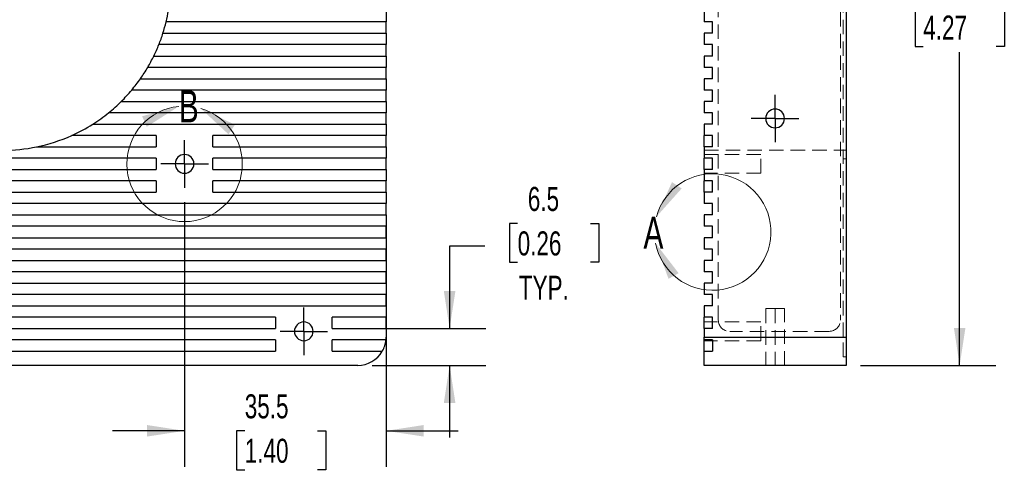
# Model space of a CAD drawing. Header units: millimetres. Extents: x 0 to 559, y 0 to 432.
# Tile 3 of 8: x 166 to 340, y 144 to 224. Entities that reach past the tile are written whole.
import ezdxf

# ---------------------------------------------------------------- set-up
doc = ezdxf.new("R2010")
doc.units = ezdxf.units.MM
doc.header["$LTSCALE"] = 2
doc.linetypes.add('CENTERX2', pattern=[20.32, 12.7, -2.54, 2.54, -2.54])
doc.linetypes.add('HIDDEN', pattern=[1.905, 1.27, -0.635])
doc.layers.add('CENTER', color=40, linetype='CENTERX2')
doc.layers.add('DIMENSIONS', color=140, linetype='Continuous', lineweight=25)
doc.styles.add('SLDTEXTSTYLE0', font='TXT', dxfattribs={"width": 0.7})
doc.dimstyles.new('SLDDIMSTYLE2', dxfattribs={"dimtxt": 4.316016, "dimasz": 6.604, "dimexe": 0, "dimexo": 0.0625, "dimgap": 1.079004, "dimtad": 0, "dimtih": 1, "dimtoh": 1, "dimdec": 1, "dimrnd": 1e-09, "dimzin": 12, "dimdsep": 46, "dimtxsty": 'SLDTEXTSTYLE0', "dimsah": 1, "dimcen": 0, "dimadec": 0, "dimazin": 3, "dimtfac": 1, "dimtdec": 1, "dimtofl": 0, "dimtmove": 0, "dimatfit": 3, "dimfxl": 0, "dimfrac": 2, "dimtolj": 1, "dimtzin": 12, "dimarcsym": 0})
doc.dimstyles.new('SLDDIMSTYLE3', dxfattribs={"dimtxt": 4.316016, "dimasz": 6.604, "dimexe": 0, "dimexo": 0.0625, "dimgap": 1.079004, "dimtad": 0, "dimtih": 1, "dimtoh": 1, "dimdec": 1, "dimrnd": 1e-09, "dimzin": 12, "dimdsep": 46, "dimtxsty": 'SLDTEXTSTYLE0', "dimsah": 1, "dimcen": 0.09, "dimadec": 0, "dimazin": 3, "dimtfac": 1, "dimtdec": 1, "dimtofl": 0, "dimtmove": 0, "dimatfit": 3, "dimfxl": 0, "dimfrac": 2, "dimtolj": 1, "dimtzin": 12, "dimarcsym": 0})
doc.dimstyles.new('SLDDIMSTYLE4', dxfattribs={"dimtxt": 4.316016, "dimasz": 6.604, "dimexe": 0, "dimexo": 0.0625, "dimgap": 1.079004, "dimtad": 0, "dimtih": 1, "dimtoh": 1, "dimdec": 1, "dimrnd": 1e-09, "dimzin": 12, "dimdsep": 46, "dimtxsty": 'SLDTEXTSTYLE0', "dimsah": 1, "dimcen": 0.09, "dimadec": 0, "dimazin": 3, "dimtfac": 1, "dimtdec": 1, "dimtmove": 0, "dimatfit": 0, "dimfxl": 0, "dimfrac": 2, "dimtolj": 1, "dimtzin": 12, "dimarcsym": 0})

# ---------------------------------------------------------------- blocks, each defined once
blk = doc.blocks.new('_D_4')
at = {"layer": 'DIMENSIONS'}
for p, q in [((159.09, 259.75), (150.16, 320.13)), ((150.16, 320.13), (162.86, 320.13)), ((166.12, 320.74), (164.67, 320.74)), ((164.67, 320.74), (164.67, 313.88)), ((178.95, 320.74), (180.4, 320.74)), ((180.4, 320.74), (180.4, 313.88)), ((164.67, 313.88), (166.12, 313.88)), ((180.4, 313.88), (178.95, 313.88))]:
    blk.add_line(p, q, dxfattribs=at)
blk.add_arc((163.41, 230.46), 29.6, 94.9046, 110.514, dxfattribs=at)
blk.add_solid([(159.09, 259.75), (159.13, 266.43), (157.11, 266.13)], dxfattribs=at)
at = {"layer": 'DIMENSIONS', "char_height": 4.233, "attachment_point": 1, "style": 'SLDTEXTSTYLE0'}
for s, insert in [('%%c', (162.86, 327.16)), ('59.2', (169.38, 327.16)), ('2.33', (166.12, 319.33))]:
    blk.add_mtext(s, dxfattribs=dict(at, insert=insert))
blk = doc.blocks.new('_D_9')
at = {"layer": 'DIMENSIONS'}
for p, q in [((254.07, 187.97), (252.62, 187.97)), ((252.62, 187.97), (252.62, 181.12)), ((266.89, 187.97), (268.34, 187.97)), ((268.34, 187.97), (268.34, 181.12)), ((248.27, 183.94), (242.09, 183.94)), ((242.09, 183.94), (242.09, 169.46)), ((252.62, 181.12), (254.07, 181.12)), ((268.34, 181.12), (266.89, 181.12)), ((223.95, 169.46), (248.44, 169.46)), ((228.45, 162.96), (248.44, 162.96)), ((242.09, 162.96), (242.09, 150.26))]:
    blk.add_line(p, q, dxfattribs=at)
for points in [[(242.09, 169.46), (243.11, 176.07), (241.07, 176.07)], [(242.09, 162.96), (241.07, 156.36), (243.11, 156.36)]]:
    blk.add_solid(points, dxfattribs=at)
at = {"layer": 'DIMENSIONS', "char_height": 4.233, "attachment_point": 1, "style": 'SLDTEXTSTYLE0'}
for s, insert in [('6.5', (255.86, 194.4)), ('0.26', (254.07, 186.57)), ('TYP.', (254.28, 178.75))]:
    blk.add_mtext(s, dxfattribs=dict(at, insert=insert))
blk = doc.blocks.new('_D_10')
at = {"layer": 'DIMENSIONS'}
for p, q in [((195.41, 191.73), (195.41, 145.09)), ((230.91, 188.92), (230.91, 145.09)), ((195.41, 151.44), (182.71, 151.44)), ((206.01, 151.44), (204.56, 151.44)), ((204.56, 151.44), (204.56, 144.58)), ((218.83, 151.44), (220.28, 151.44)), ((220.28, 151.44), (220.28, 144.58)), ((230.91, 151.44), (243.61, 151.44)), ((204.56, 144.58), (206.01, 144.58)), ((220.28, 144.58), (218.83, 144.58))]:
    blk.add_line(p, q, dxfattribs=at)
for points in [[(195.41, 151.44), (188.81, 152.46), (188.81, 150.43)], [(230.91, 151.44), (237.52, 150.43), (237.52, 152.46)]]:
    blk.add_solid(points, dxfattribs=at)
at = {"layer": 'DIMENSIONS', "char_height": 4.233, "attachment_point": 1, "style": 'SLDTEXTSTYLE0'}
for s, insert in [('35.5', (206.01, 157.87)), ('1.40', (206.01, 150.04))]:
    blk.add_mtext(s, dxfattribs=dict(at, insert=insert))
blk = doc.blocks.new('SW_CENTERMARKSYMBOL_0')
at = {"layer": 'CENTER', "color": 0}
for p, q in [((0, 5.08), (0, 32.14)), ((0, 0), (0, 2.54)), ((-5.08, 0), (-32.14, 0)), ((0, 0), (-2.54, 0)), ((0, 0), (0, -2.54)), ((0, 0), (2.54, 0)), ((5.08, 0), (32.14, 0)), ((0, -5.08), (0, -32.14))]:
    blk.add_line(p, q, dxfattribs=at)
blk = doc.blocks.new('SW_CENTERMARKSYMBOL_6')
at = {"layer": 'CENTER', "color": 0}
for p, q in [((0, 2.54), (0, 4.19)), ((0, 0), (0, 2.54)), ((-2.54, 0), (-4.19, 0)), ((0, 0), (-2.54, 0)), ((0, 0), (0, -2.54)), ((0, 0), (2.54, 0)), ((2.54, 0), (4.19, 0)), ((0, -2.54), (0, -4.19))]:
    blk.add_line(p, q, dxfattribs=at)
blk = doc.blocks.new('SW_CENTERMARKSYMBOL_7')
at = {"layer": 'CENTER', "color": 0}
for p, q in [((0, 2.54), (0, 4.19)), ((0, 0), (0, 2.54)), ((-2.54, 0), (-4.19, 0)), ((0, 0), (-2.54, 0)), ((0, 0), (0, -2.54)), ((0, 0), (2.54, 0)), ((2.54, 0), (4.19, 0)), ((0, -2.54), (0, -4.19))]:
    blk.add_line(p, q, dxfattribs=at)
blk = doc.blocks.new('_D_16')
at = {"layer": 'DIMENSIONS'}
for p, q in [((310.49, 271.46), (338.26, 271.46)), ((331.91, 271.46), (331.91, 233.81)), ((325.5, 225.98), (324.05, 225.98)), ((324.05, 225.98), (324.05, 219.12)), ((338.33, 225.98), (339.78, 225.98)), ((339.78, 225.98), (339.78, 219.12)), ((324.05, 219.12), (325.5, 219.12)), ((339.78, 219.12), (338.33, 219.12)), ((331.91, 162.96), (331.91, 218.15)), ((314.45, 162.96), (338.26, 162.96))]:
    blk.add_line(p, q, dxfattribs=at)
for points in [[(331.91, 271.46), (330.9, 264.86), (332.93, 264.86)], [(331.91, 162.96), (332.93, 169.57), (330.9, 169.57)]]:
    blk.add_solid(points, dxfattribs=at)
at = {"layer": 'DIMENSIONS', "char_height": 4.233, "attachment_point": 1, "style": 'SLDTEXTSTYLE0'}
for s, insert in [('108.5', (323.71, 232.4)), ('4.27', (325.5, 224.58))]:
    blk.add_mtext(s, dxfattribs=dict(at, insert=insert))
blk = doc.blocks.new('SW_CENTERMARKSYMBOL_13')
at = {"layer": 'CENTER', "color": 0}
for p, q in [((0, 2.54), (0, 4.19)), ((0, 0), (0, 2.54)), ((-2.54, 0), (-4.19, 0)), ((0, 0), (-2.54, 0)), ((0, 0), (0, -2.54)), ((0, 0), (2.54, 0)), ((2.54, 0), (4.19, 0)), ((0, -2.54), (0, -4.19))]:
    blk.add_line(p, q, dxfattribs=at)

msp = doc.modelspace()

# ---------------------------------------------------------------- linework, layer by layer
at = {"color": 7, "linetype": 'HIDDEN', "lineweight": 18}
for p, q in [((311.41, 167.96), (311.41, 292.96)), ((289.41, 170.96), (289.41, 289.96)), ((310.91, 289.96), (310.91, 170.96)), ((286.91, 200.86), (311.91, 200.86)), ((296.91, 200.11), (286.91, 200.11)), ((296.91, 196.81), (296.91, 200.11)), ((311.41, 199.36), (311.91, 199.36)), ((296.91, 196.81), (286.91, 196.81)), ((299.41, 172.96), (297.76, 172.96)), ((297.76, 172.96), (297.76, 162.96)), ((299.41, 172.96), (299.41, 162.96)), ((299.41, 172.96), (299.41, 162.96)), ((301.06, 172.96), (299.41, 172.96)), ((299.41, 172.96), (299.41, 162.96)), ((299.41, 172.96), (299.41, 162.96)), ((301.06, 162.96), (301.06, 172.96)), ((296.91, 170.61), (286.91, 170.61)), ((296.91, 167.31), (296.91, 170.61)), ((308.91, 168.96), (291.41, 168.96)), ((311.91, 167.96), (286.91, 167.96)), ((296.91, 167.31), (286.91, 167.31)), ((311.41, 167.96), (311.91, 167.96)), ((311.41, 164.46), (311.41, 167.96)), ((311.41, 167.96), (311.91, 167.96)), ((311.41, 164.46), (311.91, 164.46))]:
    msp.add_line(p, q, dxfattribs=at)
for p, q in [((311.91, 292.96), (311.91, 167.96)), ((230.91, 225.46), (230.91, 223.46)), ((286.91, 225.46), (286.91, 223.46)), ((230.91, 223.46), (192.17, 223.46)), ((230.91, 221.46), (230.91, 223.46)), ((288.41, 223.46), (286.91, 223.46)), ((288.41, 221.46), (288.41, 223.46)), ((191.61, 221.46), (230.91, 221.46)), ((230.91, 221.46), (230.91, 219.46)), ((286.91, 221.46), (286.91, 219.46)), ((288.41, 221.46), (286.91, 221.46)), ((230.91, 219.46), (190.89, 219.46)), ((230.91, 217.46), (230.91, 219.46)), ((288.41, 219.46), (286.91, 219.46)), ((288.41, 217.46), (288.41, 219.46)), ((190.01, 217.46), (230.91, 217.46)), ((230.91, 217.46), (230.91, 215.46)), ((286.91, 217.46), (286.91, 215.46)), ((288.41, 217.46), (286.91, 217.46)), ((230.91, 215.46), (188.93, 215.46)), ((230.91, 213.46), (230.91, 215.46)), ((288.41, 215.46), (286.91, 215.46)), ((288.41, 213.46), (288.41, 215.46)), ((187.64, 213.46), (230.91, 213.46)), ((230.91, 213.46), (230.91, 211.46)), ((288.41, 213.46), (286.91, 213.46)), ((286.91, 213.46), (286.91, 211.46)), ((230.91, 211.46), (186.11, 211.46)), ((230.91, 209.46), (230.91, 211.46)), ((288.41, 211.46), (286.91, 211.46)), ((288.41, 209.46), (288.41, 211.46)), ((184.27, 209.46), (230.91, 209.46)), ((230.91, 209.46), (230.91, 207.46)), ((286.91, 209.46), (286.91, 207.46)), ((288.41, 209.46), (286.91, 209.46)), ((230.91, 207.46), (182.04, 207.46)), ((230.91, 205.46), (230.91, 207.46)), ((288.41, 207.46), (286.91, 207.46)), ((288.41, 205.46), (288.41, 207.46)), ((179.26, 205.46), (230.91, 205.46)), ((230.91, 205.46), (230.91, 203.46)), ((286.91, 205.46), (286.91, 203.46)), ((288.41, 205.46), (286.91, 205.46)), ((190.41, 203.46), (175.54, 203.46)), ((190.41, 203.46), (190.41, 201.46)), ((230.91, 203.46), (200.41, 203.46)), ((200.41, 201.46), (200.41, 203.46)), ((230.91, 201.46), (230.91, 203.46)), ((288.41, 203.46), (286.91, 203.46)), ((286.91, 201.46), (286.91, 203.46)), ((288.41, 201.46), (288.41, 203.46)), ((169.34, 201.46), (190.41, 201.46)), ((200.41, 201.46), (230.91, 201.46)), ((230.91, 201.46), (230.91, 199.46)), ((286.91, 201.46), (286.91, 199.46)), ((288.41, 201.46), (286.91, 201.46)), ((190.41, 199.46), (136.41, 199.46)), ((190.41, 199.46), (190.41, 197.46)), ((230.91, 199.46), (200.41, 199.46)), ((200.41, 197.46), (200.41, 199.46)), ((230.91, 197.46), (230.91, 199.46)), ((288.41, 199.46), (286.91, 199.46)), ((286.91, 197.46), (286.91, 199.46)), ((288.41, 197.46), (288.41, 199.46)), ((136.41, 197.46), (190.41, 197.46)), ((200.41, 197.46), (230.91, 197.46)), ((230.91, 197.46), (230.91, 195.46)), ((286.91, 197.46), (286.91, 195.46)), ((288.41, 197.46), (286.91, 197.46)), ((190.41, 195.46), (136.41, 195.46)), ((190.41, 195.46), (190.41, 193.46)), ((230.91, 195.46), (200.41, 195.46)), ((200.41, 193.46), (200.41, 195.46)), ((230.91, 193.46), (230.91, 195.46)), ((288.41, 195.46), (286.91, 195.46)), ((286.91, 193.46), (286.91, 195.46)), ((288.41, 193.46), (288.41, 195.46)), ((136.41, 193.46), (190.41, 193.46)), ((200.41, 193.46), (230.91, 193.46)), ((230.91, 193.46), (230.91, 191.46)), ((286.91, 193.46), (286.91, 191.46)), ((288.41, 193.46), (286.91, 193.46)), ((230.91, 191.46), (95.91, 191.46)), ((230.91, 189.46), (230.91, 191.46)), ((288.41, 191.46), (286.91, 191.46)), ((288.41, 189.46), (288.41, 191.46)), ((95.91, 189.46), (230.91, 189.46)), ((230.91, 189.46), (230.91, 187.46)), ((286.91, 189.46), (286.91, 187.46)), ((288.41, 189.46), (286.91, 189.46)), ((230.91, 187.46), (95.91, 187.46)), ((230.91, 185.46), (230.91, 187.46)), ((288.41, 187.46), (286.91, 187.46)), ((288.41, 185.46), (288.41, 187.46)), ((95.91, 185.46), (230.91, 185.46)), ((230.91, 185.46), (230.91, 183.46)), ((286.91, 185.46), (286.91, 183.46)), ((288.41, 185.46), (286.91, 185.46)), ((230.91, 183.46), (95.91, 183.46)), ((230.91, 181.46), (230.91, 183.46)), ((288.41, 183.46), (286.91, 183.46)), ((288.41, 181.46), (288.41, 183.46)), ((95.91, 181.46), (230.91, 181.46)), ((230.91, 181.46), (230.91, 179.46)), ((288.41, 181.46), (286.91, 181.46)), ((286.91, 181.46), (286.91, 179.46)), ((230.91, 179.46), (95.91, 179.46)), ((230.91, 177.46), (230.91, 179.46)), ((288.41, 179.46), (286.91, 179.46)), ((288.41, 177.46), (288.41, 179.46)), ((95.91, 177.46), (230.91, 177.46)), ((230.91, 177.46), (230.91, 175.46)), ((286.91, 177.46), (286.91, 175.46)), ((288.41, 177.46), (286.91, 177.46)), ((230.91, 175.46), (95.91, 175.46)), ((230.91, 173.46), (230.91, 175.46)), ((288.41, 175.46), (286.91, 175.46)), ((288.41, 173.46), (288.41, 175.46)), ((95.91, 173.46), (230.91, 173.46)), ((230.91, 173.46), (230.91, 171.46)), ((286.91, 173.46), (286.91, 171.46)), ((288.41, 173.46), (286.91, 173.46)), ((211.41, 171.46), (115.41, 171.46)), ((211.41, 171.46), (211.41, 169.46)), ((230.91, 171.46), (221.41, 171.46)), ((221.41, 169.46), (221.41, 171.46)), ((230.91, 169.46), (230.91, 171.46)), ((288.41, 171.46), (286.91, 171.46)), ((286.91, 169.46), (286.91, 171.46)), ((288.41, 169.46), (288.41, 171.46)), ((115.41, 169.46), (211.41, 169.46)), ((221.41, 169.46), (230.91, 169.46)), ((230.91, 169.46), (230.91, 167.96)), ((286.91, 169.46), (286.91, 167.96)), ((288.41, 169.46), (286.91, 169.46)), ((211.41, 167.46), (115.41, 167.46)), ((211.41, 167.46), (211.41, 165.46)), ((230.89, 167.46), (221.41, 167.46)), ((221.41, 165.46), (221.41, 167.46)), ((286.91, 167.96), (311.91, 167.96)), ((286.91, 167.46), (286.91, 167.96)), ((288.41, 167.46), (286.91, 167.46)), ((286.91, 165.46), (286.91, 167.46)), ((288.41, 167.46), (288.41, 165.46)), ((311.91, 167.96), (311.91, 162.96)), ((115.41, 165.46), (211.41, 165.46)), ((221.41, 165.46), (230.24, 165.46)), ((286.91, 162.96), (286.91, 165.46)), ((286.91, 165.46), (288.41, 165.46)), ((225.91, 162.96), (100.91, 162.96)), ((311.91, 162.96), (286.91, 162.96))]:
    msp.add_line(p, q)
for centre, radius, start, end in [((163.41, 230.46), 29.6, 346.3207, 350.275), ((163.41, 230.46), 29.6, 342.2987, 346.3207), ((163.41, 230.46), 29.6, 338.1843, 342.2987), ((163.41, 230.46), 29.6, 333.9478, 338.1843), ((163.41, 230.46), 29.6, 329.552, 333.9478), ((163.41, 230.46), 29.6, 324.9477, 329.552), ((163.41, 230.46), 29.6, 320.067, 324.9477), ((163.41, 230.46), 29.6, 314.809, 320.067), ((163.41, 230.46), 29.6, 309.0108, 314.809), ((299.41, 206.46), 1.65, 90, 270), ((299.41, 206.46), 1.65, 270, 90), ((163.41, 230.46), 29.6, 302.3715, 309.0108), ((163.41, 230.46), 29.6, 294.1941, 302.3715), ((163.41, 230.46), 29.6, 281.5559, 294.1941), ((163.41, 230.46), 29.6, 270, 281.5559), ((195.41, 198.46), 1.65, 90, 270), ((195.41, 198.46), 1.65, 270, 90), ((216.41, 168.96), 1.65, 90, 270), ((216.41, 168.96), 1.65, 270, 90), ((225.91, 167.96), 5, 330, 354.2608), ((225.91, 167.96), 5, 354.2608, 0), ((225.91, 167.96), 5, 270, 330)]:
    msp.add_arc(centre, radius, start, end)
at = {"color": 7, "linetype": 'Continuous', "lineweight": 18}
for centre, radius, start, end in [((195.41, 198.46), 10.17, 95.7776, 73.7532), ((288.41, 186.46), 10.26, 191.0446, 164.8467)]:
    msp.add_arc(centre, radius, start, end, dxfattribs=at)
at = {"color": 7, "linetype": 'HIDDEN', "lineweight": 18}
for centre, start, end in [((291.41, 170.96), 180, 270), ((308.91, 170.96), 270, 0)]:
    msp.add_arc(centre, 2, start, end, dxfattribs=at)
at = {"color": 7, "linetype": 'Continuous', "lineweight": 18}
for points in [[(194.39, 208.58), (187.94, 206.85), (188.75, 204.99)], [(198.26, 208.23), (203.15, 203.67), (204.29, 205.35)], [(278.51, 189.15), (282.96, 194.13), (281.25, 195.24)], [(278.34, 184.5), (280.64, 178.22), (282.42, 179.21)]]:
    msp.add_solid(points, dxfattribs=at)

# ---------------------------------------------------------------- block references
at = {"layer": 'CENTER'}
for name, p in [('SW_CENTERMARKSYMBOL_0', (163.41, 230.46)), ('SW_CENTERMARKSYMBOL_13', (299.41, 206.46)), ('SW_CENTERMARKSYMBOL_6', (195.41, 198.46)), ('SW_CENTERMARKSYMBOL_7', (216.41, 168.96))]:
    msp.add_blockref(name, p, dxfattribs=at)

# ---------------------------------------------------------------- texts
at = {"color": 7, "linetype": 'Continuous', "lineweight": 18, "char_height": 5.64, "attachment_point": 1, "style": 'SLDTEXTSTYLE0'}
for s, insert in [('B', (194.39, 211.41)), ('A', (276.22, 189.15))]:
    msp.add_mtext(s, dxfattribs=dict(at, insert=insert))

# ---------------------------------------------------------------- dimensions: what is measured, and where the dimension line sits
at = {"layer": 'DIMENSIONS'}
dim = msp.add_diameter_dim_2p(p1=(167.74, 201.18), p2=(159.09, 259.75), dimstyle='SLDDIMSTYLE2', dxfattribs=at)
dim.commit()
dim.dimension.update_dxf_attribs({"geometry": '_D_4', "text_midpoint": (172.53, 320.13), "dimtype": 163})
dim = msp.add_linear_dim(base=(331.91, 162.96), p1=(307.95, 271.46), p2=(311.91, 162.96), angle=90, dimstyle='SLDDIMSTYLE3', dxfattribs=at)
dim.commit()
dim.dimension.update_dxf_attribs({"geometry": '_D_16', "text_midpoint": (331.91, 225.98), "dimtype": 160})
dim = msp.add_linear_dim(base=(230.91, 151.44), p1=(195.41, 194.27), p2=(230.91, 191.46), dimstyle='SLDDIMSTYLE4', dxfattribs=at)
dim.commit()
dim.dimension.update_dxf_attribs({"geometry": '_D_10', "text_midpoint": (212.42, 151.44), "dimtype": 160})
dim = msp.add_linear_dim(base=(242.09, 162.96), p1=(221.41, 169.46), p2=(225.91, 162.96), angle=90, text='<>\\PTYP.', dimstyle='SLDDIMSTYLE4', dxfattribs=at)
dim.commit()
dim.dimension.update_dxf_attribs({"geometry": '_D_9', "text_midpoint": (242.09, 183.94), "dimtype": 160})

doc.saveas('drawing.dxf')
